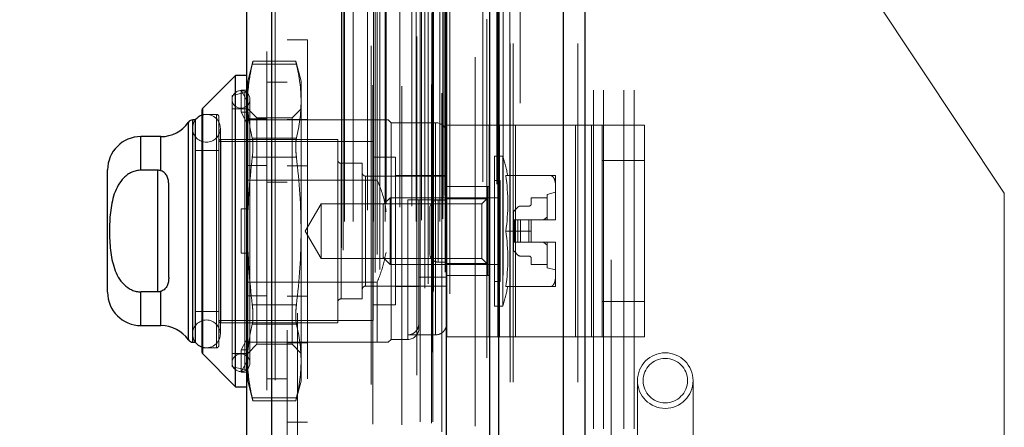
# Model space of a CAD drawing. Header units: inches. Extents: x 0.2 to 10.7, y 0.2 to 7.9.
# Tile 93 of 105: x 6.119 to 6.41, y 4.497 to 4.617. Entities that reach past the tile are written whole.
import ezdxf

# ---------------------------------------------------------------- set-up
doc = ezdxf.new("R2010")
doc.units = ezdxf.units.IN
doc.header["$MEASUREMENT"] = 0
doc.linetypes.add('HIDDEN', pattern=[0.07500000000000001, 0.05, -0.025])
doc.layers.add('DIMENSIONS', color=140, linetype='Continuous')
doc.styles.add('SLDTEXTSTYLE0', font='TXT', dxfattribs={"width": 0.7})
doc.dimstyles.new('SLDDIMSTYLE0', dxfattribs={"dimtxt": 0.0849609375, "dimasz": 0.13, "dimexe": 0, "dimexo": 0.0625, "dimgap": 0.021240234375, "dimtad": 0, "dimtih": 1, "dimtoh": 1, "dimlfac": 12, "dimrnd": 1e-09, "dimzin": 12, "dimdsep": 46, "dimtxsty": 'SLDTEXTSTYLE0', "dimsah": 1, "dimcen": 0.09, "dimadec": 0, "dimazin": 3, "dimtfac": 1, "dimtofl": 0, "dimtmove": 0, "dimatfit": 3, "dimfxl": 0, "dimfrac": 2, "dimtolj": 1, "dimtzin": 12, "dimarcsym": 0})

# ---------------------------------------------------------------- blocks, each defined once
blk = doc.blocks.new('_D_18')
at = {"layer": 'DIMENSIONS'}
for p, q in [((6.305307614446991, 4.648244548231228), (5.777557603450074, 4.64824454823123)), ((5.902557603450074, 4.648244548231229), (5.902557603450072, 4.081636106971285)), ((5.740983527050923, 3.927585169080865), (5.7124534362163, 3.927585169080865)), ((5.7124534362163, 3.927585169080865), (5.7124534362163, 3.792554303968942)), ((6.064131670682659, 3.927585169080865), (6.092661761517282, 3.927585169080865)), ((6.092661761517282, 3.927585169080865), (6.092661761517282, 3.792554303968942)), ((5.7124534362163, 3.792554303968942), (5.740983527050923, 3.792554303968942)), ((6.092661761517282, 3.792554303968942), (6.064131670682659, 3.792554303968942)), ((5.902557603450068, 3.107911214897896), (5.90255760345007, 3.773534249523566)), ((6.305307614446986, 3.107911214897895), (5.777557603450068, 3.107911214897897))]:
    blk.add_line(p, q, dxfattribs=at)
for points in [[(5.902557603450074, 4.648244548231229), (5.882557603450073, 4.518244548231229), (5.922557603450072, 4.518244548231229)], [(5.902557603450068, 3.107911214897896), (5.922557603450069, 3.237911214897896), (5.88255760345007, 3.237911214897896)]]:
    blk.add_solid(points, dxfattribs=at)
at = {"layer": 'DIMENSIONS', "char_height": 0.08333333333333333, "attachment_point": 1, "style": 'SLDTEXTSTYLE0'}
for s, insert in [('18.48', (5.740983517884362, 4.054027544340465)), ('469.5', (5.740983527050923, 3.899976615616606))]:
    blk.add_mtext(s, dxfattribs=dict(at, insert=insert))
blk = doc.blocks.new('_D_19')
at = {"layer": 'DIMENSIONS'}
for p, q in [((6.208099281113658, 4.763494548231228), (5.289937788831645, 4.763494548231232)), ((5.414937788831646, 4.763494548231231), (5.414937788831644, 4.155225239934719)), ((5.253363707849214, 4.025094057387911), (5.224833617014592, 4.025094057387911)), ((5.224833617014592, 4.025094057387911), (5.224833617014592, 3.890063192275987)), ((5.576511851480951, 4.025094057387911), (5.605041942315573, 4.025094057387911)), ((5.605041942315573, 4.025094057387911), (5.605041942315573, 3.890063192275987)), ((5.224833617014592, 3.890063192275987), (5.253363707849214, 3.890063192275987)), ((5.605041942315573, 3.890063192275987), (5.576511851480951, 3.890063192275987)), ((5.41493778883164, 2.992577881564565), (5.414937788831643, 3.73601227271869)), ((6.208099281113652, 2.992577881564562), (5.289937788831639, 2.992577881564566))]:
    blk.add_line(p, q, dxfattribs=at)
for points in [[(5.414937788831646, 4.763494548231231), (5.394937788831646, 4.633494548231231), (5.434937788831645, 4.633494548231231)], [(5.41493778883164, 2.992577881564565), (5.434937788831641, 3.122577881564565), (5.394937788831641, 3.122577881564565)]]:
    blk.add_solid(points, dxfattribs=at)
at = {"layer": 'DIMENSIONS', "char_height": 0.08333333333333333, "attachment_point": 1, "style": 'SLDTEXTSTYLE0'}
for s, insert in [('21.25', (5.253363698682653, 4.151536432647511)), ('539.8', (5.253363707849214, 3.997485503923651)), ('OPENING', (5.152900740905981, 3.843434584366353))]:
    blk.add_mtext(s, dxfattribs=dict(at, insert=insert))

msp = doc.modelspace()

# ---------------------------------------------------------------- linework, layer by layer
at = {"color": 7, "linetype": 'Continuous', "lineweight": 25}
for p, q in [((6.28617525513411, 4.85599066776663), (6.28617525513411, 2.910161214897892)), ((6.279811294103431, 2.910161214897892), (6.279811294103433, 4.854810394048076)), ((6.258099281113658, 2.910161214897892), (6.258099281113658, 4.845577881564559)), ((6.260735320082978, 2.910161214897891), (6.260735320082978, 4.845836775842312)), ((6.245296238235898, 2.936265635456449), (6.245296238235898, 4.819873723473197)), ((6.193775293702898, 2.9453501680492), (6.193775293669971, 4.810789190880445)), ((6.186338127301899, 4.80784404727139), (6.186338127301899, 2.948295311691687)), ((6.183057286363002, 4.600740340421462), (6.173406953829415, 4.591090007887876)), ((6.186338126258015, 4.600740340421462), (6.183057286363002, 4.600740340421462)), ((6.183057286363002, 4.508876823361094), (6.183057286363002, 4.600740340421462)), ((6.173214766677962, 4.518991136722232), (6.173214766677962, 4.590626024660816)), ((6.173406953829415, 4.51852715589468), (6.173406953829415, 4.591090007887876)), ((6.169159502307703, 4.522703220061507), (6.169159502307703, 4.58691394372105)), ((6.1712167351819, 4.58761698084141), (6.170505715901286, 4.58761698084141)), ((6.170505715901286, 4.522000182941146), (6.170505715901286, 4.58761698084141)), ((6.171246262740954, 4.522000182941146), (6.171246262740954, 4.58761698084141)), ((6.161082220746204, 4.582695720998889), (6.155170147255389, 4.582695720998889)), ((6.155170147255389, 4.572778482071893), (6.155170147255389, 4.582695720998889)), ((6.161082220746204, 4.572595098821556), (6.161082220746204, 4.582695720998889)), ((6.145327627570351, 4.536763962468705), (6.145327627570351, 4.57285320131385)), ((6.16009140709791, 4.572778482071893), (6.155170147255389, 4.572778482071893)), ((6.16009140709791, 4.572778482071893), (6.16009140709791, 4.536838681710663)), ((6.163372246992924, 4.541120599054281), (6.163372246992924, 4.568496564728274)), ((6.16009140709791, 4.536838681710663), (6.155170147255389, 4.536838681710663)), ((6.155170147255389, 4.526921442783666), (6.155170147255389, 4.536838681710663)), ((6.161082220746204, 4.526921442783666), (6.161082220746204, 4.537022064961)), ((6.155170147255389, 4.526921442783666), (6.161082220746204, 4.526921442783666)), ((6.170505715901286, 4.522000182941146), (6.1712167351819, 4.522000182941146)), ((6.173406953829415, 4.51852715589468), (6.183057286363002, 4.508876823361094)), ((6.183057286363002, 4.508876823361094), (6.186338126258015, 4.508876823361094))]:
    msp.add_line(p, q, dxfattribs=at)
at = {"color": 7, "linetype": 'HIDDEN', "lineweight": 18}
for p, q in [((6.28617525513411, 4.85599066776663), (6.28617525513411, 2.910161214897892)), ((6.28617525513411, 2.910161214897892), (6.28617525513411, 4.855990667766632)), ((6.28617525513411, 2.910161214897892), (6.28617525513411, 4.855990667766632)), ((6.279811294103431, 2.910161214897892), (6.279811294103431, 4.854810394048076)), ((6.284053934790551, 2.910161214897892), (6.284053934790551, 4.854810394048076)), ((6.284053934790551, 2.910161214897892), (6.284053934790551, 4.854810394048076)), ((6.260735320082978, 2.910161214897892), (6.260735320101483, 4.845836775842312)), ((6.264099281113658, 2.910161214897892), (6.264099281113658, 4.845577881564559)), ((6.264977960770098, 2.910161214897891), (6.264977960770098, 4.845836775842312)), ((6.264977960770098, 2.910161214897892), (6.264977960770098, 4.845836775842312)), ((6.260481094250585, 2.923795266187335), (6.260481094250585, 4.832344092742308)), ((6.241070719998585, 2.932931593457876), (6.241070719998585, 4.823207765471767)), ((6.24107071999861, 2.932931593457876), (6.24107071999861, 4.823207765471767)), ((6.238932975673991, 2.938000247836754), (6.238932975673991, 4.818139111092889)), ((6.240986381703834, 4.819113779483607), (6.240986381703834, 2.93702557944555)), ((6.241496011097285, 2.936935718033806), (6.24149601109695, 4.819203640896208)), ((6.246338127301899, 2.936265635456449), (6.246338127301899, 4.819873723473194)), ((6.257225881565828, 4.817390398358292), (6.257225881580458, 2.938753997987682)), ((6.257225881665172, 4.817388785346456), (6.257225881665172, 2.938762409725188)), ((6.239925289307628, 2.939255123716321), (6.239925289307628, 4.816922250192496)), ((6.245371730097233, 2.941749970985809), (6.245371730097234, 4.814389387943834)), ((6.224258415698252, 2.942563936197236), (6.224258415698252, 4.813575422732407)), ((6.225689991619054, 2.943488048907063), (6.225689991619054, 4.812647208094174)), ((6.23653512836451, 4.812234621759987), (6.23653512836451, 2.943912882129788)), ((6.244920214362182, 2.942713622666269), (6.244920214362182, 4.813425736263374)), ((6.244920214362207, 2.942713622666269), (6.244920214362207, 4.813425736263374)), ((6.24539854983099, 2.941959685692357), (6.24539854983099, 4.814179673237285)), ((6.193775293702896, 4.810789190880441), (6.193775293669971, 2.945350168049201)), ((6.194817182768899, 2.9453501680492), (6.194817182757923, 4.810789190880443)), ((6.194817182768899, 4.810789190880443), (6.194817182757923, 2.945350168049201)), ((6.22307799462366, 4.809542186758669), (6.22307799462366, 2.946592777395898)), ((6.238901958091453, 2.94554737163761), (6.238901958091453, 4.810591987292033)), ((6.192338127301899, 4.807844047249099), (6.192338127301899, 2.948295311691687)), ((6.214393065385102, 2.949899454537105), (6.214393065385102, 4.806239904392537)), ((6.214825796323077, 2.949168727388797), (6.214825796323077, 4.806970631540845)), ((6.224842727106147, 2.947866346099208), (6.224842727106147, 4.808273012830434)), ((6.253789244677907, 4.806088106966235), (6.253789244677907, 2.950026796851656)), ((6.215226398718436, 2.95761668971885), (6.215226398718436, 4.798522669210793)), ((6.21522639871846, 2.95761668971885), (6.21522639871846, 4.798522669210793)), ((6.217758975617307, 2.95761668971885), (6.217758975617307, 4.798522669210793)), ((6.223581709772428, 4.797858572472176), (6.223581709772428, 2.958281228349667)), ((6.223793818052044, 2.957616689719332), (6.223793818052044, 4.798522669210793)), ((6.22723883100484, 2.95761668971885), (6.22723883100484, 4.798522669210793)), ((6.232110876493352, 4.79762135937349), (6.232110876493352, 2.958516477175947)), ((6.23640944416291, 2.95761668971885), (6.23640944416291, 4.798522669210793)), ((6.237582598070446, 4.798522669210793), (6.237582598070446, 2.95761668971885)), ((6.23758259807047, 2.95761668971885), (6.23758259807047, 4.798522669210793)), ((6.237999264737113, 2.958033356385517), (6.237999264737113, 4.798106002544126)), ((6.24091593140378, 4.798106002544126), (6.24091593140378, 2.958033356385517)), ((6.241332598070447, 2.95761668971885), (6.241332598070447, 4.798522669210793)), ((6.241332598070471, 4.798522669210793), (6.241332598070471, 2.95761668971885)), ((6.243406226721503, 2.95761668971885), (6.243406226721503, 4.798522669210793)), ((6.243406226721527, 2.95761668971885), (6.243406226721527, 4.798522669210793)), ((6.244249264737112, 2.958450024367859), (6.244249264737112, 4.797689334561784)), ((6.244249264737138, 2.958450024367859), (6.244249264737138, 4.797689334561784)), ((6.222067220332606, 2.960982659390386), (6.222067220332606, 4.795156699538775)), ((6.231563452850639, 2.96191187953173), (6.231563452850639, 4.794227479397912)), ((6.231563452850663, 2.96191187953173), (6.231563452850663, 4.794227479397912)), ((6.235118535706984, 2.962157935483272), (6.235118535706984, 4.793969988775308)), ((6.244004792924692, 4.795528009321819), (6.244004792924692, 2.960611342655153)), ((6.227507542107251, 2.963020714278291), (6.227507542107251, 4.793125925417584)), ((6.244319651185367, 2.964529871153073), (6.244319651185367, 4.79160948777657)), ((6.244319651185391, 2.964529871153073), (6.244319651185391, 4.79160948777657)), ((6.244866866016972, 2.965302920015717), (6.244866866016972, 4.790836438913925)), ((6.244866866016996, 2.965302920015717), (6.244866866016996, 4.790836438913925)), ((6.25605875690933, 2.969393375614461), (6.25605875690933, 4.786745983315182)), ((6.260192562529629, 2.968614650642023), (6.260192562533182, 4.787490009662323)), ((6.267099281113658, 2.992577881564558), (6.267099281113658, 4.763494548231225)), ((6.267099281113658, 2.992577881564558), (6.267099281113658, 4.763494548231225)), ((6.267099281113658, 2.992577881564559), (6.267099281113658, 4.763494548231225)), ((6.267099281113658, 2.992577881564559), (6.267099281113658, 4.763494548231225)), ((6.293932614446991, 4.446286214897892), (6.293932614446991, 4.763494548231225)), ((6.198338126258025, 4.725528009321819), (6.198338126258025, 3.030611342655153)), ((6.201338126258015, 3.030611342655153), (6.201338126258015, 4.725528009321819)), ((6.201338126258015, 3.030611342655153), (6.201338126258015, 4.725528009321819)), ((6.201338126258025, 4.725528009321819), (6.201338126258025, 3.030611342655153)), ((6.201338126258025, 4.725528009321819), (6.201338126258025, 3.030611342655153)), ((6.288682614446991, 4.096411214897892), (6.288682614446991, 4.648244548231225)), ((6.288682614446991, 4.096411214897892), (6.288682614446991, 4.648244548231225)), ((6.291682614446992, 4.096411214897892), (6.291682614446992, 4.648244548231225)), ((6.297682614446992, 4.096411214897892), (6.297682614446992, 4.648244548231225)), ((6.300682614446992, 4.096411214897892), (6.300682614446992, 4.648244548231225)), ((6.300682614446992, 4.096411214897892), (6.300682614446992, 4.648244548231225)), ((6.409932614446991, 4.566004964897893), (6.355307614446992, 4.648244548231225)), ((6.204338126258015, 4.611225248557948), (6.198338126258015, 4.611225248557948)), ((6.204338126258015, 4.611225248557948), (6.204338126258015, 4.498391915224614)), ((6.188230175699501, 4.604936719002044), (6.186666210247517, 4.599099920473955)), ((6.18802387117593, 4.604057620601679), (6.201056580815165, 4.604057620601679)), ((6.188023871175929, 4.604057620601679), (6.201056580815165, 4.604057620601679)), ((6.200870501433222, 4.604936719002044), (6.188209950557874, 4.604936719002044)), ((6.202414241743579, 4.599099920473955), (6.200850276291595, 4.604936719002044)), ((6.184697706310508, 4.589885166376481), (6.184697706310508, 4.596446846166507)), ((6.184697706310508, 4.596446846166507), (6.186795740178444, 4.596446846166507)), ((6.186666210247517, 4.592753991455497), (6.184697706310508, 4.596446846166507)), ((6.186666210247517, 4.596023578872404), (6.186666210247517, 4.599099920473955)), ((6.186795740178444, 4.596446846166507), (6.186666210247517, 4.596023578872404)), ((6.198338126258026, 4.598736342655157), (6.192338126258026, 4.598736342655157)), ((6.202414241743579, 4.593166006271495), (6.202414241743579, 4.599099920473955)), ((6.185829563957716, 4.595702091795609), (6.182073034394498, 4.594834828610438)), ((6.182073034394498, 4.514782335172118), (6.182073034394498, 4.594834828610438)), ((6.185829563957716, 4.513915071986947), (6.185829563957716, 4.595554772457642)), ((6.186666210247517, 4.596023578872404), (6.186666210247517, 4.592753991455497)), ((6.187322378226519, 4.515930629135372), (6.187322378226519, 4.593686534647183)), ((6.173406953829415, 4.591090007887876), (6.173406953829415, 4.51852715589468)), ((6.186338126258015, 4.590897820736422), (6.182073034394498, 4.590897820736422)), ((6.186666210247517, 4.592753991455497), (6.186666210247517, 4.589461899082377)), ((6.189330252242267, 4.588233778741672), (6.186666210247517, 4.590897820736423)), ((6.202414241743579, 4.590897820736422), (6.199750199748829, 4.588233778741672)), ((6.202414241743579, 4.554808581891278), (6.202414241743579, 4.593166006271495)), ((6.17747985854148, 4.589257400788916), (6.173214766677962, 4.589257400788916)), ((6.17747985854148, 4.52035976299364), (6.17747985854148, 4.589257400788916)), ((6.178136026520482, 4.521015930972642), (6.178136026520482, 4.588601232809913)), ((6.184697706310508, 4.589885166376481), (6.186795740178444, 4.589885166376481)), ((6.186666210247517, 4.586192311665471), (6.184697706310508, 4.589885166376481)), ((6.192338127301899, 4.587916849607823), (6.186338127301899, 4.587916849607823)), ((6.186795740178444, 4.589885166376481), (6.186666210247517, 4.589461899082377)), ((6.186666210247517, 4.554808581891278), (6.186666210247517, 4.589461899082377)), ((6.189330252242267, 4.583755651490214), (6.189330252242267, 4.588233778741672)), ((6.199750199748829, 4.588233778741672), (6.189330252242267, 4.588233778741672)), ((6.204338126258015, 4.587766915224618), (6.198338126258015, 4.587766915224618)), ((6.199750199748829, 4.583755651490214), (6.199750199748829, 4.588233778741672)), ((6.169159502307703, 4.58691394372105), (6.169159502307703, 4.522703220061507)), ((6.170396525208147, 4.585156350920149), (6.170396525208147, 4.524460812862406)), ((6.170505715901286, 4.58761698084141), (6.170505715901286, 4.522000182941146)), ((6.171246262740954, 4.58761698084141), (6.1712167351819, 4.58761698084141)), ((6.178598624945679, 4.524460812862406), (6.178598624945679, 4.585156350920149)), ((6.22488799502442, 4.58761698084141), (6.186338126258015, 4.58761698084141)), ((6.22488799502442, 4.569843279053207), (6.22488799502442, 4.58761698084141)), ((6.228989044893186, 4.586796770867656), (6.228168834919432, 4.58761698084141)), ((6.228989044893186, 4.5228203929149), (6.228989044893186, 4.586796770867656)), ((6.242112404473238, 4.586796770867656), (6.228989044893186, 4.586796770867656)), ((6.242112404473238, 4.524167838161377), (6.242112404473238, 4.586646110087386)), ((6.245393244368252, 4.523560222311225), (6.245393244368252, 4.586060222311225)), ((6.245393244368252, 4.586060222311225), (6.261020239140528, 4.586060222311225)), ((6.257893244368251, 4.523560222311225), (6.257893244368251, 4.586060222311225)), ((6.261020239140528, 4.523560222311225), (6.261020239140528, 4.586060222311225)), ((6.261020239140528, 4.586060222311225), (6.283413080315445, 4.586060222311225)), ((6.26570674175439, 4.523560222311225), (6.26570674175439, 4.586060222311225)), ((6.283413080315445, 4.523560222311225), (6.283413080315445, 4.586060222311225)), ((6.283413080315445, 4.586060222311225), (6.291226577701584, 4.586060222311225)), ((6.288099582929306, 4.523560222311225), (6.288099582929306, 4.586060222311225)), ((6.291226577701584, 4.586060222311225), (6.303726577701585, 4.586060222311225)), ((6.291226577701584, 4.575643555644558), (6.291226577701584, 4.586060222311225)), ((6.303726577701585, 4.586060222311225), (6.303726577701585, 4.575643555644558)), ((6.155170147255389, 4.582695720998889), (6.155170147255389, 4.572778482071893)), ((6.161082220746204, 4.582695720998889), (6.161082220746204, 4.572595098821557)), ((6.178792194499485, 4.527741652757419), (6.178792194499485, 4.581875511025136)), ((6.213241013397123, 4.581875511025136), (6.178792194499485, 4.581875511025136)), ((6.188023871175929, 4.582274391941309), (6.201056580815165, 4.582274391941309)), ((6.188023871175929, 4.58227439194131), (6.201056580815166, 4.58227439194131)), ((6.189330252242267, 4.521383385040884), (6.189330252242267, 4.583755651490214)), ((6.199750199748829, 4.521383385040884), (6.199750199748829, 4.583755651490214)), ((6.213241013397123, 4.527741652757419), (6.213241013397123, 4.581875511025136)), ((6.223739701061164, 4.581219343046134), (6.178136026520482, 4.581219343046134)), ((6.223739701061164, 4.528397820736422), (6.223739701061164, 4.581219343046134)), ((6.178136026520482, 4.578594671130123), (6.171246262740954, 4.578594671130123)), ((6.188023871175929, 4.576591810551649), (6.201056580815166, 4.576591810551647)), ((6.188023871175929, 4.576591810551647), (6.201056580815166, 4.576591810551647)), ((6.23030138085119, 4.576626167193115), (6.223739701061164, 4.576626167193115)), ((6.23030138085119, 4.532990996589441), (6.23030138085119, 4.576626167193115)), ((6.259500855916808, 4.53266291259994), (6.259500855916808, 4.576954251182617)), ((6.261942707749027, 4.576954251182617), (6.259500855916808, 4.576954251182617)), ((6.261942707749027, 4.53266291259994), (6.261942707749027, 4.576954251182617)), ((6.192338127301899, 4.574208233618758), (6.186338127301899, 4.574208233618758)), ((6.204338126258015, 4.574058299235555), (6.198338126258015, 4.574058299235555)), ((6.214225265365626, 4.534795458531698), (6.214225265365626, 4.574821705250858)), ((6.220458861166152, 4.574821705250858), (6.214225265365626, 4.574821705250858)), ((6.220458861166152, 4.534795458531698), (6.220458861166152, 4.574821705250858)), ((6.291226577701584, 4.575643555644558), (6.303726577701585, 4.575643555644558)), ((6.291226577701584, 4.533976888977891), (6.291226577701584, 4.575643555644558)), ((6.303726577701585, 4.533976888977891), (6.303726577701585, 4.575643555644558)), ((6.16009140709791, 4.572778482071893), (6.16009140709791, 4.536838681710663)), ((6.245393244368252, 4.571048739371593), (6.221443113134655, 4.571048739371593)), ((6.221443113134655, 4.538568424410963), (6.221443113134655, 4.570897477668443)), ((6.245393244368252, 4.571212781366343), (6.23030138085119, 4.571212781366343)), ((6.262831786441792, 4.571212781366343), (6.27596852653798, 4.571212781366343)), ((6.27754547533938, 4.567776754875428), (6.27754547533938, 4.571212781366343)), ((6.22488799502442, 4.569843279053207), (6.186338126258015, 4.569843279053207)), ((6.198338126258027, 4.569278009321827), (6.192338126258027, 4.569278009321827)), ((6.245393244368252, 4.567935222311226), (6.257893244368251, 4.567935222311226)), ((6.2575323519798, 4.567931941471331), (6.245393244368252, 4.567931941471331)), ((6.2575323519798, 4.564375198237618), (6.2575323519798, 4.567931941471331)), ((6.261141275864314, 4.569736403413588), (6.259500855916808, 4.569736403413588)), ((6.261141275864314, 4.539880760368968), (6.261141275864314, 4.569736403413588)), ((6.27754547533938, 4.558244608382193), (6.27754547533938, 4.567776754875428)), ((6.228705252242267, 4.564651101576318), (6.226692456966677, 4.562638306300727)), ((6.228705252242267, 4.544966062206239), (6.228705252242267, 4.564651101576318)), ((6.261141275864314, 4.564651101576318), (6.228705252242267, 4.564651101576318)), ((6.2575323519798, 4.564651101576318), (6.25575577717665, 4.562874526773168)), ((6.27032762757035, 4.564651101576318), (6.27032762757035, 4.56284663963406)), ((6.27508484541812, 4.564651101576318), (6.27032762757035, 4.564651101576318)), ((6.27754547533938, 4.566291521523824), (6.27508484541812, 4.565635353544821)), ((6.27508484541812, 4.558089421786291), (6.27508484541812, 4.565635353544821)), ((6.409932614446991, 4.483765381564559), (6.409932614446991, 4.566004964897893)), ((6.208323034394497, 4.562874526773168), (6.203666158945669, 4.554808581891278)), ((6.208323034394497, 4.546742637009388), (6.208323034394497, 4.562874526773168)), ((6.25575577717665, 4.562874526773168), (6.208323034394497, 4.562874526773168)), ((6.226692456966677, 4.546978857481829), (6.226692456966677, 4.562638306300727)), ((6.242112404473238, 4.563994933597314), (6.233910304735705, 4.563994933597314)), ((6.233910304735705, 4.563994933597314), (6.233910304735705, 4.522966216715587)), ((6.237191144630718, 4.526101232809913), (6.237191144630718, 4.563994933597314)), ((6.242893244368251, 4.563976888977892), (6.242893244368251, 4.545643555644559)), ((6.242893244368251, 4.563976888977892), (6.245393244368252, 4.563976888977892)), ((6.242893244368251, 4.545643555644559), (6.242893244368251, 4.563976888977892)), ((6.2575323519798, 4.564375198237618), (6.245393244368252, 4.564375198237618)), ((6.25575577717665, 4.546742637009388), (6.25575577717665, 4.562874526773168)), ((6.2575323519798, 4.545241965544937), (6.2575323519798, 4.564375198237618)), ((6.266430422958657, 4.561902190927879), (6.265366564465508, 4.560838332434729)), ((6.269671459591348, 4.562190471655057), (6.267126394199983, 4.562190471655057)), ((6.184697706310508, 4.548246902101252), (6.184697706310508, 4.561370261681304)), ((6.184697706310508, 4.561370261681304), (6.186666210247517, 4.561370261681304)), ((6.186795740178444, 4.561370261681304), (6.186666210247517, 4.561370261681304)), ((6.240393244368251, 4.561476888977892), (6.240393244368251, 4.548143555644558)), ((6.265078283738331, 4.560142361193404), (6.265078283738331, 4.558089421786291)), ((6.265078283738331, 4.558089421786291), (6.265078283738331, 4.551527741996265)), ((6.265366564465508, 4.558089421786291), (6.265078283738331, 4.558089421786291)), ((6.266430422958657, 4.558089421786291), (6.265366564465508, 4.558089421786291)), ((6.265366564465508, 4.558089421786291), (6.265366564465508, 4.551527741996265)), ((6.265366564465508, 4.558089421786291), (6.265366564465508, 4.551527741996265)), ((6.267126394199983, 4.558089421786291), (6.266430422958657, 4.558089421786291)), ((6.266430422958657, 4.558089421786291), (6.266430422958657, 4.551527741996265)), ((6.266430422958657, 4.558089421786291), (6.266430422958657, 4.551527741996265)), ((6.269671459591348, 4.558089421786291), (6.267126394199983, 4.558089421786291)), ((6.267126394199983, 4.558089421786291), (6.267126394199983, 4.551527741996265)), ((6.267126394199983, 4.558089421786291), (6.267126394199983, 4.551527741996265)), ((6.269671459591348, 4.558089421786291), (6.269671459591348, 4.551527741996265)), ((6.27032762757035, 4.558089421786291), (6.269671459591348, 4.558089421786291)), ((6.269671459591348, 4.558089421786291), (6.269671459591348, 4.551527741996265)), ((6.27032762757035, 4.558089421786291), (6.277544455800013, 4.558089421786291)), ((6.27032762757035, 4.554808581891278), (6.27032762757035, 4.558089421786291)), ((6.277544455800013, 4.558089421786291), (6.27754547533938, 4.558089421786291)), ((6.27754547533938, 4.558089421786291), (6.27754547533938, 4.558244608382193)), ((6.27754547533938, 4.558244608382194), (6.27754547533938, 4.558089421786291)), ((6.186666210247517, 4.520155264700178), (6.186666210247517, 4.554808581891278)), ((6.202414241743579, 4.516451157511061), (6.202414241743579, 4.554808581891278)), ((6.203666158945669, 4.554808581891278), (6.208323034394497, 4.546742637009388)), ((6.262831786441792, 4.554808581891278), (6.27032762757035, 4.554808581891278)), ((6.27032762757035, 4.554808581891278), (6.27032762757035, 4.551527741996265)), ((6.265366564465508, 4.551527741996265), (6.265078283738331, 4.551527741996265)), ((6.265078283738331, 4.551527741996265), (6.265078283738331, 4.549474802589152)), ((6.266430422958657, 4.551527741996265), (6.265366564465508, 4.551527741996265)), ((6.267126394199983, 4.551527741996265), (6.266430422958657, 4.551527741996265)), ((6.269671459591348, 4.551527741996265), (6.267126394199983, 4.551527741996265)), ((6.27032762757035, 4.551527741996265), (6.269671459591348, 4.551527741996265)), ((6.27032762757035, 4.551527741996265), (6.277544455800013, 4.551527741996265)), ((6.27508484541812, 4.543981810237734), (6.27508484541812, 4.551527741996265)), ((6.277544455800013, 4.551527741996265), (6.27754547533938, 4.551527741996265)), ((6.27754547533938, 4.551372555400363), (6.27754547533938, 4.551527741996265)), ((6.27754547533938, 4.541840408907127), (6.27754547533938, 4.551372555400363)), ((6.184697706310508, 4.548246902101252), (6.186666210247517, 4.548246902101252)), ((6.186795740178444, 4.548246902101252), (6.186666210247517, 4.548246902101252)), ((6.226692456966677, 4.546978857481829), (6.228705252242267, 4.544966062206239)), ((6.265366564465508, 4.548778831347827), (6.266430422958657, 4.547714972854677)), ((6.267126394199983, 4.547426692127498), (6.269671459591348, 4.547426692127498)), ((6.208323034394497, 4.546742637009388), (6.25575577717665, 4.546742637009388)), ((6.228705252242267, 4.544966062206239), (6.261141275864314, 4.544966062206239)), ((6.242893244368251, 4.545643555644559), (6.245393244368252, 4.545643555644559)), ((6.2575323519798, 4.545241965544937), (6.245393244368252, 4.545241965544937)), ((6.25575577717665, 4.546742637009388), (6.2575323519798, 4.544966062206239)), ((6.2575323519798, 4.541685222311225), (6.2575323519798, 4.545241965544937)), ((6.27032762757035, 4.546770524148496), (6.27032762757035, 4.544966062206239)), ((6.27032762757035, 4.544966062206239), (6.27508484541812, 4.544966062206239)), ((6.245393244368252, 4.541217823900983), (6.237191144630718, 4.541217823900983)), ((6.245393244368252, 4.541685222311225), (6.257893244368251, 4.541685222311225)), ((6.27508484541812, 4.543981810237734), (6.27754547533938, 4.543325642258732)), ((6.27754547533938, 4.538404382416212), (6.27754547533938, 4.541840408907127)), ((6.22488799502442, 4.53977388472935), (6.186338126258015, 4.53977388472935)), ((6.221443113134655, 4.538568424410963), (6.245393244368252, 4.538568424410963)), ((6.22488799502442, 4.522000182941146), (6.22488799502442, 4.53977388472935)), ((6.23030138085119, 4.538404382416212), (6.237191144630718, 4.538404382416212)), ((6.259500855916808, 4.539880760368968), (6.261141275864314, 4.539880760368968)), ((6.262831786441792, 4.538404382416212), (6.27596852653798, 4.538404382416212)), ((6.155170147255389, 4.536838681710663), (6.155170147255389, 4.526921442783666)), ((6.161082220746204, 4.537022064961), (6.161082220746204, 4.526921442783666)), ((6.192338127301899, 4.535708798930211), (6.186338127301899, 4.535708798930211)), ((6.204338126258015, 4.535558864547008), (6.198338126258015, 4.535558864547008)), ((6.188023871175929, 4.533025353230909), (6.201056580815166, 4.533025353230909)), ((6.188023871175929, 4.533025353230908), (6.201056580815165, 4.533025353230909)), ((6.214225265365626, 4.534795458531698), (6.220458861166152, 4.534795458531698)), ((6.223739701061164, 4.532990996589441), (6.23030138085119, 4.532990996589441)), ((6.259500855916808, 4.53266291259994), (6.261942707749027, 4.53266291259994)), ((6.291226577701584, 4.533976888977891), (6.303726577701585, 4.533976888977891)), ((6.291226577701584, 4.523560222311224), (6.291226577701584, 4.533976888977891)), ((6.303726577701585, 4.533976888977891), (6.303726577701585, 4.523560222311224)), ((6.171246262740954, 4.531022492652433), (6.178136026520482, 4.531022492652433)), ((6.178136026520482, 4.528397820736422), (6.223739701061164, 4.528397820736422)), ((6.178792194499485, 4.527741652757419), (6.213241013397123, 4.527741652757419)), ((6.188023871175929, 4.527342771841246), (6.201056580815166, 4.527342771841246)), ((6.188023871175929, 4.527342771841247), (6.201056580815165, 4.527342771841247)), ((6.242112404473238, 4.524167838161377), (6.233910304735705, 4.524167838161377)), ((6.1712167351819, 4.522000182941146), (6.171246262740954, 4.522000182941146)), ((6.184697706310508, 4.519731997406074), (6.186666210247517, 4.523424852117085)), ((6.192338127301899, 4.522000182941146), (6.186338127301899, 4.522000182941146)), ((6.186666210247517, 4.518719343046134), (6.189330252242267, 4.521383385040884)), ((6.189330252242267, 4.521383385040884), (6.199750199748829, 4.521383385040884)), ((6.22488799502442, 4.522000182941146), (6.192338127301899, 4.522000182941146)), ((6.204338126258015, 4.521850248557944), (6.198338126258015, 4.521850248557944)), ((6.199750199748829, 4.521383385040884), (6.202414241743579, 4.518719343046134)), ((6.228168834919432, 4.522000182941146), (6.228989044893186, 4.5228203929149)), ((6.228989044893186, 4.5228203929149), (6.233910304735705, 4.5228203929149)), ((6.245393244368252, 4.523560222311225), (6.261020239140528, 4.523560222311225)), ((6.261020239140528, 4.523560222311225), (6.283413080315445, 4.523560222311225)), ((6.283413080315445, 4.523560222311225), (6.291226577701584, 4.523560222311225)), ((6.291226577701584, 4.523560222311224), (6.303726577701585, 4.523560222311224)), ((6.173214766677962, 4.52035976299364), (6.17747985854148, 4.52035976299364)), ((6.182073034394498, 4.518719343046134), (6.186338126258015, 4.518719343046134)), ((6.186795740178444, 4.519731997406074), (6.184697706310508, 4.519731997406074)), ((6.184697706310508, 4.519731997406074), (6.184697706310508, 4.513170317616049)), ((6.186795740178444, 4.519731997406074), (6.186666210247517, 4.520155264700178)), ((6.186666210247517, 4.520155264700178), (6.186666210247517, 4.516863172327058)), ((6.184697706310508, 4.513170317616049), (6.186666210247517, 4.516863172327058)), ((6.186666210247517, 4.513593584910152), (6.186666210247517, 4.516863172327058)), ((6.202414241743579, 4.510517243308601), (6.202414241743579, 4.516451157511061)), ((6.182073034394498, 4.514782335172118), (6.185829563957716, 4.513915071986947)), ((6.186795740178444, 4.513170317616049), (6.184697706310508, 4.513170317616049)), ((6.186795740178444, 4.513170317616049), (6.186666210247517, 4.513593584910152)), ((6.186666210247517, 4.510517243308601), (6.186666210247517, 4.513593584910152)), ((6.186666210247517, 4.510517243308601), (6.188230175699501, 4.504680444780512)), ((6.192338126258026, 4.511236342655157), (6.198338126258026, 4.511236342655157)), ((6.200850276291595, 4.504680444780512), (6.202414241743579, 4.510517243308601)), ((6.301684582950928, 4.51066974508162), (6.301684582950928, 4.494265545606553)), ((6.318088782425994, 4.494265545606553), (6.318088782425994, 4.51066974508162)), ((6.188023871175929, 4.505559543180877), (6.201056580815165, 4.505559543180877)), ((6.18802387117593, 4.505559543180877), (6.201056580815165, 4.505559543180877)), ((6.188209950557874, 4.504680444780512), (6.200870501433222, 4.504680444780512)), ((6.198338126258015, 4.498391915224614), (6.204338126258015, 4.498391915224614))]:
    msp.add_line(p, q, dxfattribs=at)
at = {"color": 7, "linetype": 'HIDDEN', "lineweight": 18, "flags": 128}
for points in [[(6.263988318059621, 2.923734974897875), (6.263988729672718, 3.8705156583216), (6.263988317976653, 4.832400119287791)], [(6.262088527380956, 2.941792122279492), (6.262088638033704, 3.83945412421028), (6.26208852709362, 4.814335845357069)], [(6.26208852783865, 2.941780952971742), (6.262088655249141, 3.862955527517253), (6.262088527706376, 4.81436044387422)], [(6.253789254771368, 4.806111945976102), (6.253789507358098, 3.838395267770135), (6.253789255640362, 2.950027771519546)], [(6.253801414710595, 4.797201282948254), (6.253801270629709, 3.885620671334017), (6.253801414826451, 2.958939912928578)], [(6.260917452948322, 2.957235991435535), (6.260918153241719, 3.897900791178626), (6.260917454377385, 4.798902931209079)], [(6.260917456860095, 2.957252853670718), (6.260918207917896, 3.862955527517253), (6.260917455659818, 4.798904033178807)], [(6.1712167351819, 4.58761698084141), (6.170708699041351, 4.586725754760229), (6.170396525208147, 4.585156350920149)], [(6.170396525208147, 4.524460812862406), (6.170708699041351, 4.522891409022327), (6.1712167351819, 4.522000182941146)]]:
    msp.add_lwpolyline(points, dxfattribs=at)
at = {"color": 7, "linetype": 'HIDDEN', "lineweight": 18}
for radius in [0.00820209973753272, 0.006561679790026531]:
    msp.add_circle((6.309886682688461, 4.51066974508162), radius, dxfattribs=at)
for centre, radius, start, end in [((6.184697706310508, 4.593686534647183), 0.002624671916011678, 0, 180), ((6.184697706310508, 4.593686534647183), 0.002624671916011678, 180, 0), ((6.185681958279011, 4.59634144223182), 0.0006561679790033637, 283.0000000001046, 359.9999999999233), ((6.174497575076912, 4.585156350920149), 0.004101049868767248, 0, 108.2280527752), ((6.177479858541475, 4.58860123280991), 0.0006561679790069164, 3.102185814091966e-10, 89.99999999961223), ((6.174497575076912, 4.585156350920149), 0.004101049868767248, 180, 0), ((6.242112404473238, 4.583515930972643), 0.003280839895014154, 0, 90), ((6.178792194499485, 4.581219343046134), 0.0006561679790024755, 90, 180), ((6.188359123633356, 4.554808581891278), 0.07684383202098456, 12.32604560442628, 16.74966025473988), ((6.214225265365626, 4.575805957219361), 0.0009842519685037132, 180, 270.0000000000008), ((6.221443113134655, 4.572032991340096), 0.0009842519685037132, 179.9999999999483, 270.0000000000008), ((6.207039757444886, 4.563010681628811), 0.05639170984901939, 351.6367379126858, 8.363262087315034), ((6.242893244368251, 4.561476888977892), 0.002499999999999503, 90, 180), ((6.267126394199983, 4.561206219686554), 0.000984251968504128, 90, 135.0000000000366), ((6.269671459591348, 4.56284663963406), 0.0006561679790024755, 270.0000000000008, 0), ((6.266062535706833, 4.560142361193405), 0.0009842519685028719, 135.0000000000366, 180.0000000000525), ((6.26592285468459, 4.558243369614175), 0.01162262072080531, 359.2410645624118, 0.006106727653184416), ((6.26592282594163, 4.558243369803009), 0.01162264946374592, 359.2410655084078, 0.00610578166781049), ((6.207039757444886, 4.546606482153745), 0.05639170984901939, 351.6367379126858, 8.363262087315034), ((6.265922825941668, 4.551373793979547), 0.01162264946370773, 359.9938942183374, 0.7589344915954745), ((6.265922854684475, 4.551373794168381), 0.01162262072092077, 359.9938932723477, 0.7589354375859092), ((6.242893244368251, 4.548143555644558), 0.002499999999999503, 180, 270.0000000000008), ((6.266062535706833, 4.549474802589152), 0.0009842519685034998, 180, 225.0000000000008), ((6.267126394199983, 4.548410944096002), 0.000984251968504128, 224.9999999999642, 270.0000000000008), ((6.269671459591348, 4.546770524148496), 0.0006561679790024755, 0, 90), ((6.221443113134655, 4.537584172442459), 0.0009842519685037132, 90, 180), ((6.188359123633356, 4.554808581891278), 0.07684383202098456, 343.2503397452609, 347.6739543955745), ((6.214225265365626, 4.533811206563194), 0.0009842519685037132, 90, 180), ((6.174497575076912, 4.524460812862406), 0.004101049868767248, 0, 180), ((6.178792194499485, 4.528397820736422), 0.0006561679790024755, 180, 270.0000000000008), ((6.174497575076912, 4.524460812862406), 0.004101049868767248, 251.7719472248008, 0), ((6.233910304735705, 4.526101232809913), 0.003280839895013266, 270.0000000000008, 0), ((6.177479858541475, 4.521015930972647), 0.0006561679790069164, 270.0000000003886, 359.999999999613), ((6.184697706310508, 4.515930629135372), 0.002624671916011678, 0, 180), ((6.184697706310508, 4.515930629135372), 0.002624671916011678, 180, 0), ((6.185681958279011, 4.513275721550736), 0.0006561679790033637, 7.755464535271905e-11, 76.99999999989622)]:
    msp.add_arc(centre, radius, start, end, dxfattribs=at)
at = {"color": 7, "linetype": 'Continuous', "lineweight": 25}
for centre, radius, start, end in [((6.17387093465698, 4.590626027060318), 0.0006561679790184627, 135.0000000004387, 179.9999999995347), ((6.174497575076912, 4.585156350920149), 0.004101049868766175, 108.2280527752, 143.1301023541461), ((6.161082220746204, 4.592538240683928), 0.009842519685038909, 270.0000000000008, 325.1500954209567), ((6.170505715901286, 4.585976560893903), 0.001640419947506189, 90, 145.15009542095), ((6.155170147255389, 4.572853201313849), 0.009842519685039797, 90, 179.9999999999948), ((6.155170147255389, 4.536763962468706), 0.009842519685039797, 180.000000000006, 270.0000000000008), ((6.161082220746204, 4.517078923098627), 0.009842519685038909, 34.84990457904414, 90), ((6.170505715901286, 4.523640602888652), 0.001640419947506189, 214.8499045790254, 270.0000000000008), ((6.174497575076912, 4.524460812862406), 0.004101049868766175, 216.8698976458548, 251.7719472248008), ((6.17387093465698, 4.518991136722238), 0.0006561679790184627, 180.0000000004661, 224.9999999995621)]:
    msp.add_arc(centre, radius, start, end, dxfattribs=at)
at = {"color": 7, "linetype": 'HIDDEN', "lineweight": 18}
for points in [[(6.186666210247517, 4.593166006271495), (6.186666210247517, 4.596810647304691), (6.187168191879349, 4.600439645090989), (6.188023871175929, 4.604057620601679)], [(6.186795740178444, 4.596446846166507), (6.186995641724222, 4.598992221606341), (6.187425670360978, 4.601528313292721), (6.18802387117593, 4.604057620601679)], [(6.202414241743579, 4.593166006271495), (6.202414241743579, 4.59681064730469), (6.201912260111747, 4.600439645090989), (6.201056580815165, 4.604057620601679)], [(6.201056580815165, 4.582274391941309), (6.201912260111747, 4.585892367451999), (6.202414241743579, 4.589521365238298), (6.202414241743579, 4.593166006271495)], [(6.188023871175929, 4.582274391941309), (6.187425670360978, 4.584803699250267), (6.186995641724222, 4.587339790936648), (6.186795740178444, 4.589885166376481)], [(6.18802387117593, 4.576591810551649), (6.187168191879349, 4.569355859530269), (6.186666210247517, 4.562097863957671), (6.186666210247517, 4.554808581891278)], [(6.202414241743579, 4.554808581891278), (6.202414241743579, 4.56209786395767), (6.201912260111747, 4.569355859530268), (6.201056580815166, 4.576591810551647)], [(6.275084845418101, 4.558944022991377), (6.274693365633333, 4.558663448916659), (6.274304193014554, 4.558379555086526), (6.273919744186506, 4.558089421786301)], [(6.186666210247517, 4.554808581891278), (6.186666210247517, 4.547519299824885), (6.187168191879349, 4.540261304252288), (6.188023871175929, 4.533025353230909)], [(6.201056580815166, 4.53302535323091), (6.201912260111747, 4.540261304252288), (6.202414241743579, 4.547519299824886), (6.202414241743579, 4.554808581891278)], [(6.273919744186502, 4.551527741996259), (6.274304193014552, 4.551237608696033), (6.274693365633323, 4.550953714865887), (6.275084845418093, 4.550673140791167)], [(6.188023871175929, 4.527342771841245), (6.187425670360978, 4.524813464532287), (6.186995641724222, 4.522277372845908), (6.186795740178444, 4.519731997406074)], [(6.202414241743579, 4.516451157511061), (6.202414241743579, 4.520095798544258), (6.201912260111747, 4.523724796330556), (6.201056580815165, 4.527342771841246)], [(6.18802387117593, 4.505559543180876), (6.187168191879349, 4.509177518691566), (6.186666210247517, 4.512806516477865), (6.186666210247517, 4.516451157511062)], [(6.201056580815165, 4.505559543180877), (6.201912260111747, 4.509177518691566), (6.202414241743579, 4.512806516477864), (6.202414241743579, 4.516451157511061)], [(6.186795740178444, 4.513170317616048), (6.186995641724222, 4.510624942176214), (6.187425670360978, 4.508088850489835), (6.188023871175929, 4.505559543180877)]]:
    msp.add_open_spline(points, degree=3, dxfattribs=at)
for points, knots in [([(6.188209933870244, 4.604849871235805), (6.188214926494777, 4.604871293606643), (6.188231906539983, 4.604944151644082), (6.188133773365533, 4.604522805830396), (6.188038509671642, 4.604119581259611), (6.18802387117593, 4.604057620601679)], [0, 0, 0, 0, 0.2606228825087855, 0.8863851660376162, 1, 1, 1, 1]), ([(6.201056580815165, 4.604057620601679), (6.200980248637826, 4.604382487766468), (6.200859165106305, 4.604897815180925), (6.200867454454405, 4.604862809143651), (6.200870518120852, 4.604849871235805)], [0, 0, 0, 0, 0.6304092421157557, 1, 1, 1, 1]), ([(6.228076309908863, 4.58761698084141), (6.228021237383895, 4.58761698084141), (6.22789759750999, 4.587616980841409), (6.226478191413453, 4.58761698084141), (6.225261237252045, 4.58761698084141), (6.22488799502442, 4.58761698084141)], [0, 0, 0, 0, 0.3576770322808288, 0.8029982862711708, 1, 1, 1, 1]), ([(6.188023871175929, 4.582274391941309), (6.188091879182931, 4.581986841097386), (6.18814287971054, 4.581640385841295), (6.188212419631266, 4.580831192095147), (6.188230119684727, 4.580369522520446), (6.188230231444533, 4.579380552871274), (6.188212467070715, 4.578839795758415), (6.18814337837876, 4.577737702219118), (6.188091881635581, 4.57716693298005), (6.18802387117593, 4.576591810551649)], [0, 0, 0, 0, 0.25, 0.25, 0.5, 0.5, 0.75, 0.75, 1, 1, 1, 1]), ([(6.201056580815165, 4.576591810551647), (6.200988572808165, 4.577166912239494), (6.200937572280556, 4.577731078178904), (6.20086803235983, 4.578837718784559), (6.200850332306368, 4.57937553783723), (6.200850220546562, 4.580364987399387), (6.20086798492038, 4.58082932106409), (6.200937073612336, 4.581635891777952), (6.200988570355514, 4.581986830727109), (6.201056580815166, 4.582274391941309)], [0, 0, 0, 0, 0.25, 0.25, 0.5, 0.5, 0.75, 0.75, 1, 1, 1, 1]), ([(6.27754547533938, 4.567776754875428), (6.27754547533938, 4.56843798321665), (6.277500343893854, 4.56909989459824), (6.277212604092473, 4.570061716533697), (6.277079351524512, 4.570377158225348), (6.276770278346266, 4.570790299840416), (6.276645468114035, 4.570921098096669), (6.276342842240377, 4.571126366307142), (6.276162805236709, 4.571199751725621), (6.27596852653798, 4.571212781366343)], [0, 0, 0, 0, 0.4999999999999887, 0.4999999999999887, 0.7499999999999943, 0.7499999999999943, 0.8749999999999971, 0.8749999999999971, 1, 1, 1, 1]), ([(6.27596852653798, 4.571212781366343), (6.276162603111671, 4.571212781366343), (6.276342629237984, 4.571212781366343), (6.276644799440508, 4.571212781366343), (6.276769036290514, 4.571212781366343), (6.277081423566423, 4.571212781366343), (6.277213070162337, 4.571212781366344), (6.277500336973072, 4.571212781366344), (6.27754547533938, 4.571212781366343), (6.27754547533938, 4.571212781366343)], [0, 0, 0, 0, 0.1249999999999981, 0.1249999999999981, 0.2499999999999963, 0.2499999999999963, 0.4999999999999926, 0.4999999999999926, 1, 1, 1, 1]), ([(6.22488799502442, 4.569843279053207), (6.225784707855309, 4.567644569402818), (6.227025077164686, 4.564603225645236), (6.227402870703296, 4.561358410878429), (6.227507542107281, 4.560459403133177)], [0, 0, 0, 0, 0.7229401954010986, 1, 1, 1, 1]), ([(6.242112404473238, 4.563994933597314), (6.242556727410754, 4.563994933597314), (6.242993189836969, 4.563994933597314), (6.243797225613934, 4.563994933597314), (6.244162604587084, 4.563994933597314), (6.244760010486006, 4.563994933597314), (6.244996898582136, 4.563994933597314), (6.245311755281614, 4.563994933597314), (6.245393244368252, 4.563994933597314), (6.245393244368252, 4.563994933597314)], [0, 0, 0, 0, 0.25, 0.25, 0.5, 0.5, 0.75, 0.75, 1, 1, 1, 1]), ([(6.227507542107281, 4.548520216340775), (6.22707020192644, 4.546531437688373), (6.226413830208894, 4.543546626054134), (6.225269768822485, 4.540717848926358), (6.22488799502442, 4.53977388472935)], [0, 0, 0, 0, 0.6662995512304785, 1, 1, 1, 1]), ([(6.27596852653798, 4.538404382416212), (6.276162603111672, 4.538417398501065), (6.276342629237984, 4.538490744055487), (6.276644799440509, 4.53869552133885), (6.276769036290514, 4.538825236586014), (6.277081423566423, 4.539242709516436), (6.277213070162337, 4.539556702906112), (6.277500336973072, 4.540517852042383), (6.27754547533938, 4.541179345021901), (6.27754547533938, 4.541840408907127)], [0, 0, 0, 0, 0.1250000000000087, 0.1250000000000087, 0.2500000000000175, 0.2500000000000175, 0.5000000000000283, 0.5000000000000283, 1, 1, 1, 1]), ([(6.27754547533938, 4.538404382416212), (6.27754547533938, 4.538404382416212), (6.277500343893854, 4.538404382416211), (6.277212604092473, 4.538404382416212), (6.277079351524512, 4.538404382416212), (6.276770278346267, 4.538404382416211), (6.276645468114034, 4.538404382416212), (6.276342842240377, 4.538404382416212), (6.27616280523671, 4.538404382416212), (6.27596852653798, 4.538404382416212)], [0, 0, 0, 0, 0.4999999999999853, 0.4999999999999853, 0.7500000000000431, 0.7500000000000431, 0.8750000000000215, 0.8750000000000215, 1, 1, 1, 1]), ([(6.188023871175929, 4.533025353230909), (6.188091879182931, 4.532450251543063), (6.18814287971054, 4.531886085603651), (6.188212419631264, 4.530779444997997), (6.188230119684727, 4.530241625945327), (6.188230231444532, 4.52925217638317), (6.188212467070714, 4.528787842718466), (6.18814337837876, 4.527981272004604), (6.188091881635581, 4.527630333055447), (6.188023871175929, 4.527342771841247)], [0, 0, 0, 0, 0.25, 0.25, 0.5, 0.5, 0.75, 0.75, 1, 1, 1, 1]), ([(6.201056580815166, 4.527342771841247), (6.200988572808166, 4.52763032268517), (6.200937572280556, 4.527976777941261), (6.200868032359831, 4.52878597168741), (6.200850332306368, 4.529247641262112), (6.200850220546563, 4.530236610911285), (6.200867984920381, 4.530777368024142), (6.200937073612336, 4.531879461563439), (6.200988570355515, 4.532450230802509), (6.201056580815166, 4.53302535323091)], [0, 0, 0, 0, 0.25, 0.25, 0.5, 0.5, 0.75, 0.75, 1, 1, 1, 1]), ([(6.237191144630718, 4.527610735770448), (6.237191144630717, 4.527166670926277), (6.237111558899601, 4.526731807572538), (6.236794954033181, 4.525906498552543), (6.236560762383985, 4.525527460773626), (6.235661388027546, 4.524560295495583), (6.234799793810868, 4.524167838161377), (6.233910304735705, 4.524167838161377)], [0, 0, 0, 0, 0.2499999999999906, 0.2499999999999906, 0.4999999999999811, 0.4999999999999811, 1, 1, 1, 1]), ([(6.245393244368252, 4.527610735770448), (6.245393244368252, 4.527166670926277), (6.245313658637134, 4.526731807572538), (6.244997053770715, 4.525906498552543), (6.244762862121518, 4.525527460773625), (6.243863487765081, 4.524560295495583), (6.243001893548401, 4.524167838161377), (6.242112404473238, 4.524167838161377)], [0, 0, 0, 0, 0.2499999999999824, 0.2499999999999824, 0.4999999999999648, 0.4999999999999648, 1, 1, 1, 1]), ([(6.228076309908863, 4.522000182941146), (6.228021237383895, 4.522000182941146), (6.22789759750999, 4.522000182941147), (6.226478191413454, 4.522000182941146), (6.225261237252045, 4.522000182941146), (6.22488799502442, 4.522000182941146)], [0, 0, 0, 0, 0.3576770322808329, 0.8029982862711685, 1, 1, 1, 1]), ([(6.188023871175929, 4.505559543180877), (6.188100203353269, 4.505234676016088), (6.18822128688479, 4.504719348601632), (6.18821299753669, 4.504754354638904), (6.188209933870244, 4.504767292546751)], [0, 0, 0, 0, 0.6304092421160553, 1, 1, 1, 1]), ([(6.200870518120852, 4.504767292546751), (6.200865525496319, 4.504745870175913), (6.200848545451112, 4.504673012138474), (6.200946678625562, 4.505094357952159), (6.201041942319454, 4.505497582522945), (6.201056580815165, 4.505559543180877)], [0, 0, 0, 0, 0.2606228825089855, 0.8863851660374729, 1, 1, 1, 1])]:
    msp.add_open_spline(points, degree=3, knots=knots, dxfattribs=at)
at = {"color": 7, "linetype": 'Continuous', "lineweight": 25}
for points, knots in [([(6.155170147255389, 4.572778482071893), (6.154695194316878, 4.572778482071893), (6.154230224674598, 4.572725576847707), (6.15331874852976, 4.572521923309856), (6.152867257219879, 4.57236848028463), (6.152011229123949, 4.571976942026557), (6.15160710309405, 4.571740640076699), (6.150841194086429, 4.571196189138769), (6.150479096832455, 4.570886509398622), (6.1494856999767, 4.56989431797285), (6.148926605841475, 4.569132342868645), (6.147991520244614, 4.567503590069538), (6.14762050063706, 4.566649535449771), (6.147011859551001, 4.564886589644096), (6.146774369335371, 4.563972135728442), (6.146403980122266, 4.562144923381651), (6.146269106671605, 4.561227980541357), (6.145964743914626, 4.558470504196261), (6.145889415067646, 4.556623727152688), (6.145891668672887, 4.552920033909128), (6.145969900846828, 4.55105477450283), (6.146388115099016, 4.54735869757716), (6.146732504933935, 4.545512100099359), (6.147651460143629, 4.542892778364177), (6.148028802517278, 4.542037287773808), (6.148968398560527, 4.540424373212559), (6.149524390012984, 4.539675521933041), (6.150858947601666, 4.538360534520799), (6.151607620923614, 4.537821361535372), (6.152887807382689, 4.537241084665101), (6.153333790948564, 4.537091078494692), (6.154236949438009, 4.536890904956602), (6.154698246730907, 4.536838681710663), (6.155170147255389, 4.536838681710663)], [0, 0, 0, 0, 0.03125000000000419, 0.03125000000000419, 0.06250000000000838, 0.06250000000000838, 0.09375000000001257, 0.09375000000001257, 0.1250000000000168, 0.1250000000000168, 0.1875000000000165, 0.1875000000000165, 0.2500000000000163, 0.2500000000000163, 0.3125000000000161, 0.3125000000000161, 0.3750000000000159, 0.3750000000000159, 0.5000000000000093, 0.5000000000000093, 0.6250000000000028, 0.6250000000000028, 0.7499999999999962, 0.7499999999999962, 0.8124999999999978, 0.8124999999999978, 0.8749999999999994, 0.8749999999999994, 0.937500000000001, 0.937500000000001, 0.9687500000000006, 0.9687500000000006, 1, 1, 1, 1]), ([(6.163372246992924, 4.568496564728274), (6.163372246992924, 4.568931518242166), (6.163346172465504, 4.569352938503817), (6.163214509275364, 4.570164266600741), (6.163107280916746, 4.570559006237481), (6.162770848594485, 4.571284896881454), (6.16253798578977, 4.571619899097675), (6.161921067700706, 4.572187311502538), (6.161532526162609, 4.57242283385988), (6.161082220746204, 4.572595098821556)], [0, 0, 0, 0, 0.25, 0.25, 0.5, 0.5, 0.75, 0.75, 1, 1, 1, 1]), ([(6.163372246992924, 4.541120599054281), (6.163372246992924, 4.540685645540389), (6.163346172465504, 4.540264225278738), (6.163214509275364, 4.539452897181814), (6.163107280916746, 4.539058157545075), (6.162770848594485, 4.538332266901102), (6.16253798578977, 4.537997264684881), (6.161921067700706, 4.537429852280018), (6.161532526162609, 4.537194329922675), (6.161082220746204, 4.537022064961)], [0, 0, 0, 0, 0.25, 0.25, 0.5, 0.5, 0.75, 0.75, 1, 1, 1, 1])]:
    msp.add_open_spline(points, degree=3, knots=knots, dxfattribs=at)
for points in [[(6.161082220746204, 4.572595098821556), (6.160773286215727, 4.572713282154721), (6.160436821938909, 4.572778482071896), (6.16009140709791, 4.572778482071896)], [(6.161082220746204, 4.537022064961), (6.160773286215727, 4.536903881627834), (6.160436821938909, 4.53683868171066), (6.16009140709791, 4.53683868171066)]]:
    msp.add_open_spline(points, degree=3, dxfattribs=at)

# ---------------------------------------------------------------- dimensions: what is measured, and where the dimension line sits
at = {"layer": 'DIMENSIONS'}
dim = msp.add_linear_dim(base=(5.414937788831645, 4.763494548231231), p1=(6.258099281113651, 2.992577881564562), p2=(6.258099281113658, 4.763494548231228), angle=90.0000000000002, text='<>\\POPENING', dimstyle='SLDDIMSTYLE0', dxfattribs=at)
dim.commit()
dim.dimension.update_dxf_attribs({"geometry": '_D_19', "text_midpoint": (5.414937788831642, 3.945618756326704), "dimtype": 160})
dim = msp.add_linear_dim(base=(5.902557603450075, 4.64824454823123), p1=(6.355307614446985, 3.107911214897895), p2=(6.355307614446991, 4.648244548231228), angle=90.0000000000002, dimstyle='SLDDIMSTYLE0', dxfattribs=at)
dim.commit()
dim.dimension.update_dxf_attribs({"geometry": '_D_18', "text_midpoint": (5.902557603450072, 3.927585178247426), "dimtype": 160})

doc.saveas('drawing.dxf')
